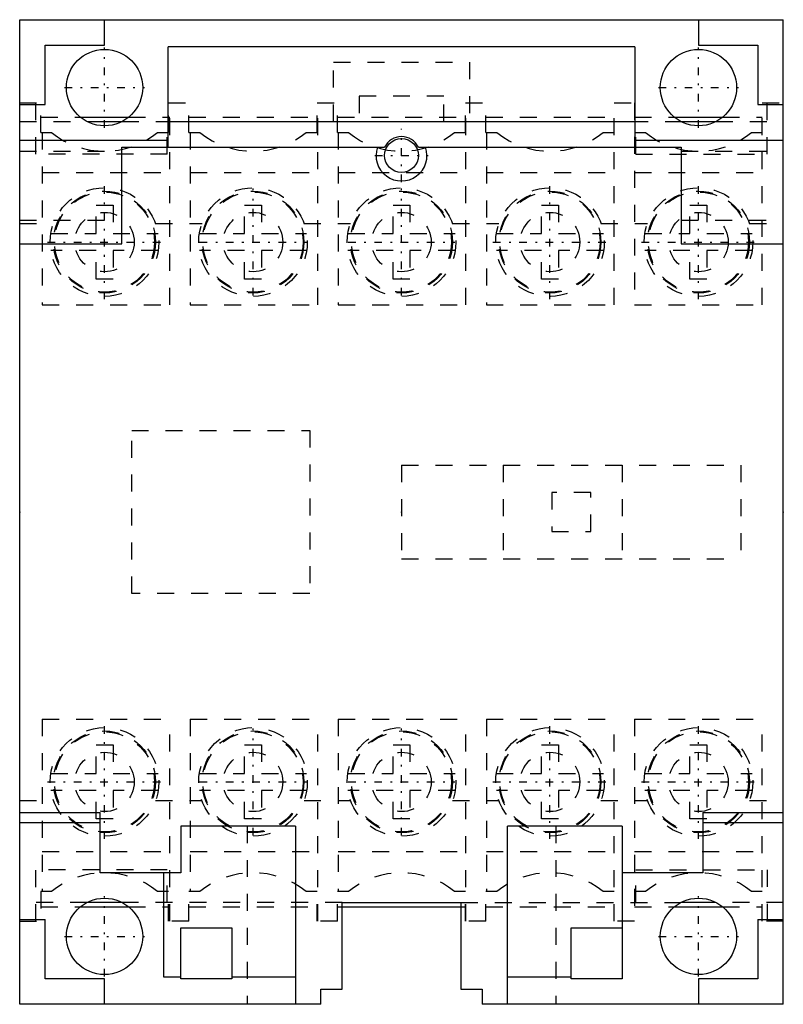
# Model space of a CAD drawing. Extents: x -45 to 0, y -29 to 29.
import ezdxf

# ---------------------------------------------------------------- set-up
doc = ezdxf.new("R2010")
doc.units = 0
doc.linetypes.add('CENTER', pattern=[1.5, 0.45, -0.5, 0.05, -0.5])
doc.linetypes.add('DASHED', pattern=[2, 1, -1])
for name, color, linetype in [('AM_0', 7, 'CONTINUOUS'), ('AM_3', 7, 'DASHED'), ('AM_7', 7, 'CENTER'), ('CONNECTIONPOINTS', 1, 'CONTINUOUS')]:
    doc.layers.add(name, color=color, linetype=linetype)

msp = doc.modelspace()

# ---------------------------------------------------------------- linework, layer by layer
at = {"layer": 'AM_0', "color": 7, "linetype": 'CONTINUOUS'}
for p, q in [((-45, -29), (-45, 29)), ((-45, 29), (0, 29)), ((-40, 27.5), (-40, 29)), ((-5, 29), (-5, 27.5)), ((0, -29), (0, 29)), ((-43.5, 27.5), (-40, 27.5)), ((-43.5, 24), (-43.5, 27.5)), ((-36.25, 21.5), (-36.25, 27.4)), ((-8.75, 27.4), (-36.25, 27.4)), ((-8.75, 27.4), (-8.75, 21.5)), ((-5, 27.5), (-1.5, 27.5)), ((-1.5, 27.5), (-1.5, 24)), ((-45, 24), (-43.5, 24)), ((-1.5, 24), (0, 24)), ((-41.414, 23.25), (-38.586, 23.25)), ((-6.414, 23.25), (-3.586, 23.25)), ((-41.031, 23), (-38.969, 23)), ((-36.25, 23), (-8.75, 23)), ((-6.031, 23), (-3.969, 23)), ((-45, 21.9), (-36.25, 21.9)), ((-38.99, 15.8), (-38.99, 21.5)), ((-38.99, 21.5), (-23.492, 21.5)), ((-21.508, 21.5), (-6.01, 21.5)), ((-8.75, 21.9), (0, 21.9)), ((-6.01, 21.5), (-6.01, 15.8)), ((-45, 15.8), (-38.99, 15.8)), ((-6.01, 15.8), (0, 15.8)), ((-45, -17.7), (-40.25, -17.7)), ((-40.25, -21.258), (-40.25, -17.7)), ((-4.75, -17.7), (-4.75, -21.258)), ((-4.75, -17.7), (0, -17.7)), ((-45, -18.3), (-40.25, -18.3)), ((-35.5, -18.5), (-35.5, -21.258)), ((-28.75, -18.5), (-35.5, -18.5)), ((-28.75, -18.5), (-28.75, -29)), ((-16.25, -29), (-16.25, -18.5)), ((-9.5, -18.5), (-16.25, -18.5)), ((-9.5, -18.5), (-9.5, -27.5)), ((-4.75, -18.3), (0, -18.3)), ((-35.5, -21.258), (-40.25, -21.258)), ((-36.5, -27.4), (-36.5, -21.258)), ((-4.75, -21.258), (-9.5, -21.258)), ((-38.969, -23), (-41.031, -23)), ((-26, -23), (-19, -23)), ((-26, -28.1), (-26, -23)), ((-19, -23), (-19, -28.1)), ((-3.969, -23), (-6.031, -23)), ((-41.414, -23.25), (-38.586, -23.25)), ((-26, -23.25), (-19, -23.25)), ((-6.414, -23.25), (-3.586, -23.25)), ((-45, -24), (-43.5, -24)), ((-43.5, -27.5), (-43.5, -24)), ((-1.5, -24), (0, -24)), ((-1.5, -24), (-1.5, -27.5)), ((-35.5, -27.5), (-35.5, -24.5)), ((-35.5, -24.5), (-32.5, -24.5)), ((-32.5, -24.5), (-32.5, -27.5)), ((-12.5, -24.5), (-9.5, -24.5)), ((-12.5, -27.5), (-12.5, -24.5)), ((-40, -27.5), (-43.5, -27.5)), ((-40, -29), (-40, -27.5)), ((-35.5, -27.4), (-36.5, -27.4)), ((-32.5, -27.5), (-35.5, -27.5)), ((-28.75, -27.4), (-32.5, -27.4)), ((-12.5, -27.4), (-16.25, -27.4)), ((-9.5, -27.5), (-12.5, -27.5)), ((-1.5, -27.5), (-5, -27.5)), ((-5, -27.5), (-5, -29)), ((-27.25, -28.1), (-26, -28.1)), ((-27.25, -29), (-27.25, -28.1)), ((-19, -28.1), (-17.75, -28.1)), ((-17.75, -28.1), (-17.75, -29)), ((-27.25, -29), (-45, -29)), ((0, -29), (-17.75, -29))]:
    msp.add_line(p, q, dxfattribs=at)
for centre, radius in [((-40, 25), 2.25), ((-5, 25), 2.25), ((-22.5, 21), 1), ((-40, -25), 2.25), ((-5, -25), 2.25)]:
    msp.add_circle(centre, radius, dxfattribs=at)
for radius, start, end in [(1.111, 26.74368, 153.25632), (1.5, 160.52878, 19.47122)]:
    msp.add_arc((-22.5, 21), radius, start, end, dxfattribs=at)
at = {"layer": 'AM_3', "color": 6, "linetype": 'DASHED'}
for p, q in [((-26.5, 23), (-26.5, 26.5)), ((-26.5, 26.5), (-18.5, 26.5)), ((-18.5, 26.5), (-18.5, 23)), ((-20, 24.5), (-25, 24.5)), ((-25, 24.5), (-25, 23)), ((-20, 23), (-20, 24.5)), ((-45, 24.1), (-43.75, 24.1)), ((-44.05, 21.075), (-44.05, 24.1)), ((-43.75, 22.35), (-43.75, 24.1)), ((-36.225, 24.1), (-35.025, 24.1)), ((-36.225, 22.35), (-36.225, 24.1)), ((-36.15, 12.2), (-36.15, 24.1)), ((-35.025, 22.35), (-35.025, 24.1)), ((-27.475, 24.1), (-26.275, 24.1)), ((-27.475, 22.35), (-27.475, 24.1)), ((-27.425, 12.2), (-27.425, 24.1)), ((-26.275, 22.35), (-26.275, 24.1)), ((-18.725, 24.1), (-17.525, 24.1)), ((-18.725, 22.35), (-18.725, 24.1)), ((-18.7, 12.2), (-18.7, 24.1)), ((-17.525, 22.35), (-17.525, 24.1)), ((-9.975, 24.1), (-8.775, 24.1)), ((-9.975, 12.2), (-9.975, 24.1)), ((-8.775, 24.1), (-8.775, 12.2)), ((-1.25, 24.1), (0, 24.1)), ((-1.25, 12.2), (-1.25, 24.1)), ((-0.95, 21.075), (-0.95, 24.1)), ((-43.75, 23.25), (-41.414, 23.25)), ((-38.586, 23.25), (-36.15, 23.25)), ((-35.025, 23.25), (-27.425, 23.25)), ((-26.275, 23.25), (-18.7, 23.25)), ((-17.525, 23.25), (-9.975, 23.25)), ((-8.775, 23.25), (-6.414, 23.25)), ((-3.586, 23.25), (-1.25, 23.25)), ((-45, 23), (-41.031, 23)), ((-38.969, 23), (-6.031, 23)), ((-36.3, 21.075), (-36.3, 23)), ((-8.7, 21.075), (-8.7, 23)), ((-3.969, 23), (0, 23)), ((-43.75, 22.35), (-43.129, 22.35)), ((-43.675, 22.35), (-43.675, 12.2)), ((-36.871, 22.35), (-36.225, 22.35)), ((-35.025, 22.35), (-34.379, 22.35)), ((-34.95, 22.35), (-34.95, 12.2)), ((-28.121, 22.35), (-27.475, 22.35)), ((-26.275, 22.35), (-25.629, 22.35)), ((-26.225, 22.35), (-26.225, 12.2)), ((-19.371, 22.35), (-18.725, 22.35)), ((-17.525, 22.35), (-16.879, 22.35)), ((-17.5, 22.35), (-17.5, 12.2)), ((-10.621, 22.35), (-9.975, 22.35)), ((-8.775, 22.35), (-8.129, 22.35)), ((-1.871, 22.35), (-1.25, 22.35)), ((-45, 21.25), (-38.99, 21.25)), ((-36.3, 21.075), (-44.05, 21.075)), ((-8.7, 21.075), (-0.95, 21.075)), ((-6.01, 21.25), (0, 21.25)), ((-43.675, 20), (-36.15, 20)), ((-34.95, 20), (-27.425, 20)), ((-26.225, 20), (-18.7, 20)), ((-17.5, 20), (-9.975, 20)), ((-8.775, 20), (-1.25, 20)), ((-40.5, 18.075), (-39.5, 18.075)), ((-40.5, 16.4), (-40.5, 18.075)), ((-39.5, 18.075), (-39.5, 16.4)), ((-31.75, 18.075), (-30.75, 18.075)), ((-31.75, 16.4), (-31.75, 18.075)), ((-30.75, 18.075), (-30.75, 16.4)), ((-23, 18.075), (-22, 18.075)), ((-23, 16.4), (-23, 18.075)), ((-22, 18.075), (-22, 16.4)), ((-14.25, 18.075), (-13.25, 18.075)), ((-14.25, 16.4), (-14.25, 18.075)), ((-13.25, 18.075), (-13.25, 16.4)), ((-5.5, 18.075), (-4.5, 18.075)), ((-5.5, 16.4), (-5.5, 18.075)), ((-4.5, 18.075), (-4.5, 16.4)), ((-45, 17.2), (-38.99, 17.2)), ((-45, 17), (-43.005, 17)), ((-36.995, 17), (-34.255, 17)), ((-28.245, 17), (-25.505, 17)), ((-19.495, 17), (-16.755, 17)), ((-10.745, 17), (-8.005, 17)), ((-6.01, 17.2), (0, 17.2)), ((-1.995, 17), (0, 17)), ((-43.161, 16.4), (-40.5, 16.4)), ((-39.5, 16.4), (-36.839, 16.4)), ((-34.411, 16.4), (-31.75, 16.4)), ((-30.75, 16.4), (-28.089, 16.4)), ((-25.661, 16.4), (-23, 16.4)), ((-22, 16.4), (-19.339, 16.4)), ((-16.911, 16.4), (-14.25, 16.4)), ((-13.25, 16.4), (-10.589, 16.4)), ((-8.161, 16.4), (-5.5, 16.4)), ((-4.5, 16.4), (-1.839, 16.4)), ((-40.5, 15.4), (-43.161, 15.4)), ((-40.5, 13.725), (-40.5, 15.4)), ((-39.5, 15.4), (-39.5, 13.725)), ((-36.839, 15.4), (-39.5, 15.4)), ((-31.75, 15.4), (-34.411, 15.4)), ((-31.75, 13.725), (-31.75, 15.4)), ((-30.75, 15.4), (-30.75, 13.725)), ((-28.089, 15.4), (-30.75, 15.4)), ((-23, 15.4), (-25.661, 15.4)), ((-23, 13.725), (-23, 15.4)), ((-22, 15.4), (-22, 13.725)), ((-19.339, 15.4), (-22, 15.4)), ((-14.25, 15.4), (-16.911, 15.4)), ((-14.25, 13.725), (-14.25, 15.4)), ((-13.25, 15.4), (-13.25, 13.725)), ((-10.589, 15.4), (-13.25, 15.4)), ((-5.5, 15.4), (-8.161, 15.4)), ((-5.5, 13.725), (-5.5, 15.4)), ((-4.5, 15.4), (-4.5, 13.725)), ((-1.839, 15.4), (-4.5, 15.4)), ((-39.5, 13.725), (-40.5, 13.725)), ((-30.75, 13.725), (-31.75, 13.725)), ((-22, 13.725), (-23, 13.725)), ((-13.25, 13.725), (-14.25, 13.725)), ((-4.5, 13.725), (-5.5, 13.725)), ((-43.675, 12.2), (-36.15, 12.2)), ((-34.95, 12.2), (-27.425, 12.2)), ((-26.225, 12.2), (-18.7, 12.2)), ((-17.5, 12.2), (-9.975, 12.2)), ((-8.775, 12.2), (-1.25, 12.2)), ((-38.4, 4.8), (-27.9, 4.8)), ((-38.4, -4.8), (-38.4, 4.8)), ((-27.9, 4.8), (-27.9, -4.8)), ((-22.5, 2.75), (-2.5, 2.75)), ((-22.5, 2.75), (-22.5, -2.75)), ((-16.5, 2.75), (-16.5, -2.75)), ((-9.5, 2.75), (-9.5, -2.75)), ((-2.5, 2.75), (-2.5, -2.75)), ((-11.35, 1.15), (-13.65, 1.15)), ((-13.65, 1.15), (-13.65, -1.15)), ((-11.35, -1.15), (-11.35, 1.15)), ((-13.65, -1.15), (-11.35, -1.15)), ((-22.5, -2.75), (-2.5, -2.75)), ((-27.9, -4.8), (-38.4, -4.8)), ((-43.675, -12.2), (-43.675, -22.35)), ((-43.675, -12.2), (-36.15, -12.2)), ((-36.15, -24.1), (-36.15, -12.2)), ((-34.95, -12.2), (-27.425, -12.2)), ((-34.95, -12.2), (-34.95, -22.35)), ((-27.425, -24.1), (-27.425, -12.2)), ((-26.225, -12.2), (-18.7, -12.2)), ((-26.225, -12.2), (-26.225, -22.35)), ((-18.7, -24.1), (-18.7, -12.2)), ((-17.5, -12.2), (-9.975, -12.2)), ((-17.5, -12.2), (-17.5, -22.35)), ((-9.975, -24.1), (-9.975, -12.2)), ((-8.775, -12.2), (-1.25, -12.2)), ((-8.775, -12.2), (-8.775, -24.1)), ((-1.25, -24.1), (-1.25, -12.2)), ((-40.5, -13.725), (-39.5, -13.725)), ((-40.5, -15.4), (-40.5, -13.725)), ((-39.5, -13.725), (-39.5, -15.4)), ((-31.75, -13.725), (-30.75, -13.725)), ((-31.75, -15.4), (-31.75, -13.725)), ((-30.75, -13.725), (-30.75, -15.4)), ((-23, -13.725), (-22, -13.725)), ((-23, -15.4), (-23, -13.725)), ((-22, -13.725), (-22, -15.4)), ((-14.25, -13.725), (-13.25, -13.725)), ((-14.25, -15.4), (-14.25, -13.725)), ((-13.25, -13.725), (-13.25, -15.4)), ((-5.5, -13.725), (-4.5, -13.725)), ((-5.5, -15.4), (-5.5, -13.725)), ((-4.5, -13.725), (-4.5, -15.4)), ((-43.161, -15.4), (-40.5, -15.4)), ((-39.5, -15.4), (-36.839, -15.4)), ((-34.411, -15.4), (-31.75, -15.4)), ((-30.75, -15.4), (-28.089, -15.4)), ((-25.661, -15.4), (-23, -15.4)), ((-22, -15.4), (-19.339, -15.4)), ((-16.911, -15.4), (-14.25, -15.4)), ((-13.25, -15.4), (-10.589, -15.4)), ((-8.161, -15.4), (-5.5, -15.4)), ((-4.5, -15.4), (-1.839, -15.4)), ((-40.5, -16.4), (-43.161, -16.4)), ((-40.5, -18.075), (-40.5, -16.4)), ((-39.5, -16.4), (-39.5, -18.075)), ((-36.839, -16.4), (-39.5, -16.4)), ((-31.75, -16.4), (-34.411, -16.4)), ((-31.75, -18.075), (-31.75, -16.4)), ((-30.75, -16.4), (-30.75, -18.075)), ((-28.089, -16.4), (-30.75, -16.4)), ((-23, -16.4), (-25.661, -16.4)), ((-23, -18.075), (-23, -16.4)), ((-22, -16.4), (-22, -18.075)), ((-19.339, -16.4), (-22, -16.4)), ((-14.25, -16.4), (-16.911, -16.4)), ((-14.25, -18.075), (-14.25, -16.4)), ((-13.25, -16.4), (-13.25, -18.075)), ((-10.589, -16.4), (-13.25, -16.4)), ((-5.5, -16.4), (-8.161, -16.4)), ((-5.5, -18.075), (-5.5, -16.4)), ((-4.5, -16.4), (-4.5, -18.075)), ((-1.839, -16.4), (-4.5, -16.4)), ((-45, -17), (-43.005, -17)), ((-36.995, -17), (-34.255, -17)), ((-28.245, -17), (-25.505, -17)), ((-19.495, -17), (-16.755, -17)), ((-10.745, -17), (-8.005, -17)), ((-1.995, -17), (0, -17)), ((-39.5, -18.075), (-40.5, -18.075)), ((-30.75, -18.075), (-31.75, -18.075)), ((-31.6, -18.5), (-31.6, -29)), ((-22, -18.075), (-23, -18.075)), ((-13.25, -18.075), (-14.25, -18.075)), ((-13.4, -18.5), (-13.4, -29)), ((-4.5, -18.075), (-5.5, -18.075)), ((-43.675, -20), (-36.15, -20)), ((-34.95, -20), (-27.425, -20)), ((-26.225, -20), (-18.7, -20)), ((-17.5, -20), (-9.975, -20)), ((-8.775, -20), (-1.25, -20)), ((-44.05, -24.1), (-44.05, -21.075)), ((-36.3, -21.075), (-44.05, -21.075)), ((-36.3, -23), (-36.3, -21.075)), ((-8.7, -23), (-8.7, -21.075)), ((-8.7, -21.075), (-0.95, -21.075)), ((-0.95, -21.075), (-0.95, -24.1)), ((-43.129, -22.35), (-43.75, -22.35)), ((-43.75, -22.35), (-43.75, -24.1)), ((-36.225, -22.35), (-36.871, -22.35)), ((-36.225, -24.1), (-36.225, -22.35)), ((-35.025, -24.1), (-35.025, -22.35)), ((-34.379, -22.35), (-35.025, -22.35)), ((-27.475, -22.35), (-28.121, -22.35)), ((-27.475, -24.1), (-27.475, -22.35)), ((-26.275, -24.1), (-26.275, -22.35)), ((-25.629, -22.35), (-26.275, -22.35)), ((-18.725, -22.35), (-19.371, -22.35)), ((-18.725, -24.1), (-18.725, -22.35)), ((-17.525, -24.1), (-17.525, -22.35)), ((-16.879, -22.35), (-17.525, -22.35)), ((-9.975, -22.35), (-10.621, -22.35)), ((-8.129, -22.35), (-8.775, -22.35)), ((-1.25, -22.35), (-1.871, -22.35)), ((-41.031, -23), (-45, -23)), ((-26, -23), (-38.969, -23)), ((-19, -23), (-6.031, -23)), ((0, -23), (-3.969, -23)), ((-43.75, -23.25), (-41.414, -23.25)), ((-38.586, -23.25), (-36.15, -23.25)), ((-35.025, -23.25), (-27.425, -23.25)), ((-26.275, -23.25), (-26, -23.25)), ((-19, -23.25), (-18.7, -23.25)), ((-17.525, -23.25), (-9.975, -23.25)), ((-8.775, -23.25), (-6.414, -23.25)), ((-3.586, -23.25), (-1.25, -23.25)), ((-45, -24.1), (-43.75, -24.1)), ((-35.025, -24.1), (-36.225, -24.1)), ((-26.275, -24.1), (-27.475, -24.1)), ((-17.525, -24.1), (-18.725, -24.1)), ((-8.775, -24.1), (-9.975, -24.1)), ((0, -24.1), (-1.25, -24.1))]:
    msp.add_line(p, q, dxfattribs=at)
for centre, radius in [((-40, 15.9), 3.2), ((-40, 15.9), 3), ((-40, 15.9), 2.949), ((-31.25, 15.9), 3.2), ((-31.25, 15.9), 3), ((-31.25, 15.9), 2.949), ((-22.5, 15.9), 3.2), ((-22.5, 15.9), 3), ((-22.5, 15.9), 2.949), ((-13.75, 15.9), 3.2), ((-13.75, 15.9), 3), ((-13.75, 15.9), 2.949), ((-5, 15.9), 3.2), ((-5, 15.9), 3), ((-5, 15.9), 2.949), ((-40, 15.9), 1.75), ((-31.25, 15.9), 1.75), ((-22.5, 15.9), 1.75), ((-13.75, 15.9), 1.75), ((-5, 15.9), 1.75), ((-40, -15.9), 3.2), ((-31.25, -15.9), 3.2), ((-22.5, -15.9), 3.2), ((-13.75, -15.9), 3.2), ((-5, -15.9), 3.2), ((-40, -15.9), 3), ((-40, -15.9), 2.949), ((-31.25, -15.9), 3), ((-31.25, -15.9), 2.949), ((-22.5, -15.9), 3), ((-22.5, -15.9), 2.949), ((-13.75, -15.9), 3), ((-13.75, -15.9), 2.949), ((-5, -15.9), 3), ((-5, -15.9), 2.949), ((-40, -15.9), 1.75), ((-31.25, -15.9), 1.75), ((-22.5, -15.9), 1.75), ((-13.75, -15.9), 1.75), ((-5, -15.9), 1.75)]:
    msp.add_circle(centre, radius, dxfattribs=at)
for centre, start, end in [((-40, 26.25), 231.26058, 308.73942), ((-31.25, 26.25), 231.26058, 308.73942), ((-22.5, 26.25), 231.26058, 308.73942), ((-13.75, 26.25), 231.26058, 308.73942), ((-5, 26.25), 231.26058, 308.73942), ((-40, -26.25), 51.26058, 128.73942), ((-31.25, -26.25), 51.26058, 128.73942), ((-22.5, -26.25), 51.26058, 128.73942), ((-13.75, -26.25), 51.26058, 128.73942), ((-5, -26.25), 51.26058, 128.73942)]:
    msp.add_arc(centre, 5, start, end, dxfattribs=at)
at = {"layer": 'AM_7', "color": 4, "linetype": 'CENTER'}
for p, q in [((-40, 22.637), (-40, 27.363)), ((-5, 22.637), (-5, 27.363)), ((-42.362, 25), (-37.638, 25)), ((-7.363, 25), (-2.638, 25)), ((-22.5, 19.425), (-22.5, 22.575)), ((-24.075, 21), (-20.925, 21)), ((-40, 12.54), (-40, 19.26)), ((-13.75, 12.54), (-13.75, 19.26)), ((-5, 12.54), (-5, 19.26)), ((-31.25, 12.75), (-31.25, 19.05)), ((-22.5, 12.75), (-22.5, 19.05)), ((-43.36, 15.9), (-36.64, 15.9)), ((-34.4, 15.9), (-28.1, 15.9)), ((-25.65, 15.9), (-19.35, 15.9)), ((-17.11, 15.9), (-10.39, 15.9)), ((-8.36, 15.9), (-1.64, 15.9)), ((-40, -19.26), (-40, -12.54)), ((-31.25, -19.05), (-31.25, -12.75)), ((-22.5, -19.05), (-22.5, -12.75)), ((-13.75, -19.26), (-13.75, -12.54)), ((-5, -19.26), (-5, -12.54)), ((-43.36, -15.9), (-36.64, -15.9)), ((-34.4, -15.9), (-28.1, -15.9)), ((-25.65, -15.9), (-19.35, -15.9)), ((-17.11, -15.9), (-10.39, -15.9)), ((-8.36, -15.9), (-1.64, -15.9)), ((-40, -27.363), (-40, -22.637)), ((-5, -27.363), (-5, -22.637)), ((-42.362, -25), (-37.638, -25)), ((-7.363, -25), (-2.638, -25))]:
    msp.add_line(p, q, dxfattribs=at)
at = {"layer": 'CONNECTIONPOINTS', "color": 1, "linetype": 'CONTINUOUS'}
for p in [(-45, 0, -46.5), (-22.5, 0, -46.5), (0, 0, -46.5)]:
    msp.add_point(p, dxfattribs=at)

doc.saveas('drawing.dxf')
